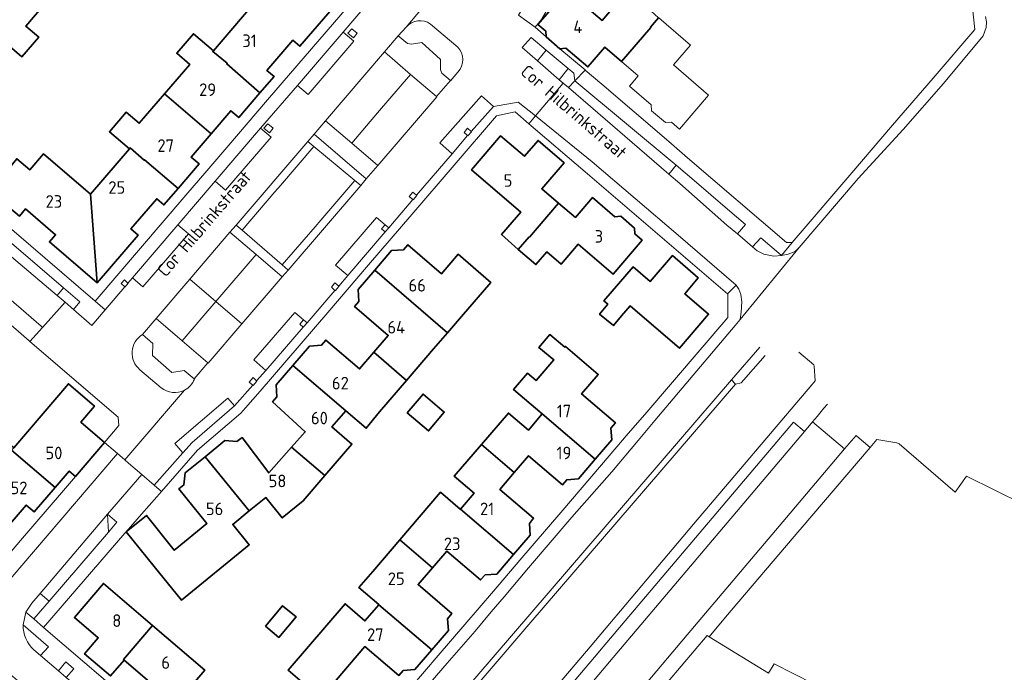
# Model space of a CAD drawing. Header units: metres. Extents: x 245598 to 248629, y 478632 to 481821.
# Tile 105 of 122: x 248009 to 248150, y 479868 to 479961. Entities that reach past the tile are written whole.
import ezdxf
from ezdxf.enums import TextEntityAlignment as Align

# ---------------------------------------------------------------- set-up
doc = ezdxf.new("R2010")
doc.units = ezdxf.units.M
for name, color, linetype, lineweight in [('B-XX-GR-GROENVOORZIENING-GV', 80, 'Continuous', 18), ('B-XX-OG-BEBOUWING-GV', 7, 'Continuous', 35), ('B-XX-OG-BEBOUWING-T18', 10, 'Continuous', 18), ('B-XX-OG-TERREIN_ERF-GV', 7, 'Continuous', 18), ('B-XX-OG-TOPOGRAFIE-T18', 10, 'Continuous', 18), ('B-XX-VH-ONVERHARD-GV', 252, 'Continuous', 18), ('B-XX-VH-VERHARDING_OPEN-GV', 252, 'Continuous', 18)]:
    doc.layers.add(name, color=color, linetype=linetype, lineweight=lineweight)
doc.styles.add('NLCS-ISO-M-T18', font='NLCS-ISO.ttf', dxfattribs={"height": 1.8})

msp = doc.modelspace()

# ---------------------------------------------------------------- linework, layer by layer
at = {"layer": 'B-XX-GR-GROENVOORZIENING-GV'}
for points in [[(248067.914, 479960.398, 0.3852), (248064.413, 479959.961)], [(248071.832, 479953.519, 0.3873594), (248071.806, 479957.097)], [(248026.668, 479915.951, 0.5187948), (248026.32, 479910.913)], [(248032.696, 479907.998, 0.1795152), (248034.114, 479909.569)], [(248029.371, 479908.334, 0.2994394), (248032.696, 479907.998)], [(248009.588, 479874.408, 0.2200196), (248011.149, 479870.811)]]:
    msp.add_lwpolyline(points, format="xyb", dxfattribs=at)
for points in [[(248056.86, 479958.43), (248057.41, 479959.101), (248056.63, 479959.705), (248056.08, 479959.09)], [(248084.473, 479956.655), (248082.292, 479958.49), (248081.034, 479957.047), (248083.234, 479955.129)], [(248065.063, 479953.195), (248061.326, 479956.399), (248052.889, 479946.553), (248056.622, 479943.351), (248060.323, 479947.668)], [(248086.33, 479952.428), (248087.614, 479954.013), (248084.473, 479956.655), (248083.234, 479955.129)], [(248088.394, 479953.356), (248087.614, 479954.013), (248086.33, 479952.428), (248086.891, 479951.939), (248087.631, 479951.294), (248088.538, 479952.284)], [(248056.622, 479943.351), (248060.354, 479940.148), (248068.8, 479949.992), (248068.758, 479950.028), (248065.063, 479953.195), (248060.323, 479947.668)], [(248060.354, 479940.148), (248056.622, 479943.351), (248052.889, 479946.553), (248051.25, 479944.641), (248058.702, 479938.222)], [(248044.604, 479946.11), (248044.055, 479945.495), (248044.835, 479944.835), (248045.384, 479945.506)], [(248073.214, 479944.424), (248073.259, 479944.386), (248073.772, 479944.989), (248073.731, 479945.026), (248073.217, 479945.486), (248072.704, 479944.854)], [(248050.333, 479943.57), (248051.209, 479942.847), (248057.075, 479938.003), (248057.917, 479937.308), (248058.702, 479938.222), (248051.25, 479944.641)], [(248040.096, 479931.624), (248040.936, 479930.894), (248045.627, 479936.375), (248046.416, 479937.295), (248051.209, 479942.847), (248050.333, 479943.57)], [(248057.075, 479938.003), (248052.182, 479932.304), (248051.382, 479931.381), (248046.664, 479925.92), (248047.514, 479925.183), (248057.917, 479937.308)], [(248065.899, 479935.89), (248065.39, 479936.341), (248064.857, 479935.702), (248065.38, 479935.265), (248065.423, 479935.229), (248065.941, 479935.853)], [(248061.931, 479931.236), (248061.402, 479931.673), (248060.886, 479931.062), (248061.421, 479930.641)], [(248042.936, 479927.39), (248039.204, 479930.584), (248033.443, 479923.86), (248037.168, 479920.664)], [(248040.894, 479917.467), (248046.667, 479924.196), (248042.936, 479927.39), (248037.168, 479920.664)], [(248016.788, 479919.536), (248017.726, 479920.643), (248015.384, 479922.624), (248014.452, 479921.541), (248015.589, 479920.566)], [(248024.645, 479923.291), (248024.603, 479923.327), (248024.092, 479923.765), (248023.65, 479923.241), (248024.166, 479922.801), (248024.208, 479922.765)], [(248028.624, 479918.237), (248032.348, 479915.041), (248037.168, 479920.664), (248033.443, 479923.86)], [(248054.802, 479922.85), (248054.76, 479922.887), (248054.228, 479923.35), (248053.712, 479922.711), (248054.223, 479922.249), (248054.264, 479922.212)], [(248040.894, 479917.467), (248037.168, 479920.664), (248032.348, 479915.041), (248036.029, 479911.882), (248036.071, 479911.846)], [(248049.692, 479917.008), (248050.229, 479917.626), (248049.705, 479918.063), (248049.184, 479917.45)], [(248042.481, 479908.714), (248042.523, 479908.678), (248043.061, 479909.289), (248043.02, 479909.326), (248042.509, 479909.785), (248041.963, 479909.148)], [(248021.831, 479887.688), (248023.002, 479889.085), (248021.684, 479890.234)], [(248013.324, 479877.807), (248012.043, 479878.909), (248010.857, 479877.521), (248009.988, 479876.232), (248011.118, 479875.252)], [(248016.867, 479868.116), (248015.72, 479869.094), (248014.639, 479867.814), (248015.741, 479866.843)]]:
    msp.add_lwpolyline(points, close=True, dxfattribs=at)
for points in [[(248064.413, 479959.961), (248063.293, 479958.704)], [(248071.806, 479957.097), (248067.914, 479960.398)], [(248063.293, 479958.704), (248064.588, 479957.599), (248065.206, 479957.506), (248066.642, 479957.736), (248069.357, 479955.312), (248069.332, 479953.842), (248069.535, 479953.375), (248070.743, 479952.319), (248070.785, 479952.282), (248071.832, 479953.519)], [(248034.114, 479909.569), (248034.073, 479909.603), (248032.621, 479910.807), (248030.869, 479910.524), (248028.113, 479912.937), (248028.138, 479914.664), (248026.668, 479915.951)], [(248115.806, 479912.969), (248112.354, 479909.018), (248111.559, 479908.839), (248081.957, 479874.441), (248058.391, 479846.913), (248056.839, 479845.125), (248057.258, 479844.755), (248052.889, 479839.619), (248055.008, 479837.806)], [(248055.008, 479837.806), (248056.54, 479836.465), (248059.281, 479834.066), (248077, 479855.065), (248090.738, 479871.276), (248105.556, 479888.818), (248122.461, 479908.756), (248122.939, 479909.32), (248122.802, 479911.407), (248122.785, 479911.641), (248120.645, 479913.431)], [(248026.32, 479910.913), (248029.371, 479908.334)], [(248012.086, 479869.991), (248013.204, 479871.244), (248009.588, 479874.408)], [(248011.149, 479870.811), (248012.086, 479869.991)]]:
    msp.add_lwpolyline(points, dxfattribs=at)
at = {"layer": 'B-XX-OG-BEBOUWING-GV'}
for points in [[(248006.576, 479958.145), (248009.42, 479955.705), (248011.823, 479958.506), (248009.964, 479960.105), (248013.572, 479964.319), (248006.888, 479970.057), (248004.047, 479966.74), (248002.908, 479967.714), (247999.901, 479964.207), (248004.704, 479960.084), (248004.638, 479960.007), (248006.674, 479958.259)], [(248095.249, 479955.044), (248099.444, 479959.907), (248099.406, 479959.939), (248100.558, 479961.282), (248099.477, 479962.221), (248099.393, 479963.915), (248097.937, 479965.179), (248096.099, 479965.133), (248094.918, 479963.772), (248092.484, 479960.921), (248087.451, 479965.217), (248083.282, 479960.351), (248084.4, 479959.392), (248084.462, 479958.561), (248086.434, 479956.868), (248087.272, 479956.943), (248090.429, 479954.256), (248092.86, 479957.092)], [(248036.821, 479956.569), (248036.728, 479956.451), (248038.814, 479954.776), (248038.749, 479954.7), (248043.479, 479950.529), (248045.505, 479952.889), (248044.478, 479953.769), (248048.178, 479958.088), (248049.202, 479957.21), (248055.059, 479964.038), (248042.398, 479963.06)], [(248043.479, 479950.529), (248038.749, 479954.7), (248038.814, 479954.776), (248036.728, 479956.451), (248036.821, 479956.569), (248033.971, 479959.012), (248031.58, 479956.214), (248033.436, 479954.615), (248029.822, 479950.405), (248036.486, 479944.683), (248039.323, 479947.996), (248040.464, 479947.017)], [(248024.805, 479942.544), (248024.904, 479942.657), (248026.921, 479940.903), (248026.987, 479940.978), (248031.773, 479936.876), (248034.778, 479940.383), (248033.639, 479941.358), (248036.486, 479944.683), (248029.822, 479950.405), (248026.209, 479946.196), (248024.349, 479947.78), (248021.955, 479944.986)], [(248080.472, 479928.119), (248082.038, 479929.938), (248082.076, 479929.905), (248086.243, 479934.772), (248083.835, 479936.833), (248087.017, 479940.551), (248083.3, 479943.732), (248081.347, 479941.463), (248077.932, 479944.375), (248073.786, 479939.533), (248080.83, 479933.472), (248079.597, 479932.039), (248078.075, 479930.253)], [(248031.773, 479936.876), (248026.987, 479940.978), (248026.921, 479940.903), (248024.904, 479942.657), (248024.805, 479942.544), (248019.23, 479936.046), (248020.197, 479923.372), (248026.053, 479930.201), (248025.029, 479931.08), (248028.726, 479935.392), (248029.751, 479934.515)], [(248020.197, 479923.372), (248019.23, 479936.046), (248012.498, 479941.801), (248010.547, 479939.522), (248008.686, 479941.116), (248005.504, 479937.245), (248007.289, 479935.717), (248006.645, 479934.965), (248009.059, 479932.898), (248009.935, 479933.923), (248014.241, 479930.243), (248013.365, 479929.217)], [(248082.038, 479929.938), (248080.472, 479928.119), (248082.982, 479925.959), (248084.544, 479927.777), (248086.581, 479926.037), (248089.02, 479928.878), (248094.035, 479924.592), (248098.195, 479929.449), (248097.152, 479930.35), (248097.09, 479931.192), (248095.133, 479932.874), (248094.27, 479932.819), (248091.067, 479935.56), (248088.638, 479932.722), (248086.243, 479934.772), (248082.076, 479929.905)], [(248059.939, 479925.168), (248070.345, 479916.218), (248072.333, 479918.524), (248076.536, 479923.397), (248071.87, 479927.439), (248069.483, 479924.665), (248064.668, 479928.808), (248064.032, 479928.084), (248062.342, 479927.963)], [(248093.29, 479920.288), (248092.103, 479918.884), (248094.072, 479917.239), (248095.24, 479918.616), (248096.47, 479920.05), (248103.526, 479914), (248107.698, 479918.847), (248104.294, 479921.781), (248106.235, 479924.063), (248102.519, 479927.251), (248099.323, 479923.534), (248096.895, 479925.621), (248092.729, 479920.769)], [(248059.939, 479925.168), (248057.543, 479922.383), (248057.658, 479920.693), (248057.036, 479919.96), (248061.858, 479915.816), (248059.798, 479913.425), (248064.481, 479909.393), (248068.351, 479913.907), (248070.345, 479916.218)], [(248091.481, 479898.101), (248093.868, 479900.89), (248093.723, 479902.548), (248094.364, 479903.32), (248089.534, 479907.458), (248091.902, 479910.236), (248087.207, 479914.251), (248087.127, 479914.157), (248084.971, 479915.954), (248083.426, 479914.1), (248085.557, 479912.323), (248083.017, 479909.355), (248081.774, 479910.419), (248079.795, 479908.107), (248083.895, 479904.596)], [(248048.206, 479911.54), (248055.787, 479905.025), (248058.699, 479902.541), (248060.611, 479904.88), (248064.481, 479909.393), (248059.798, 479913.425), (248057.74, 479911.035), (248052.91, 479915.17), (248052.286, 479914.444), (248050.599, 479914.308)], [(248048.027, 479899.818), (248052.76, 479895.753), (248056.643, 479900.276), (248053.803, 479902.723), (248055.787, 479905.025), (248048.206, 479911.54), (248045.8, 479908.757), (248045.924, 479907.057), (248045.296, 479906.329), (248049.983, 479902.015)], [(248021.258, 479900.488), (248017.854, 479903.423), (248019.798, 479905.711), (248016.067, 479908.899), (248008.244, 479899.755), (248007.952, 479899.415), (248014.184, 479894.08), (248016.192, 479896.416), (248017.087, 479895.647)], [(248064.565, 479904.748), (248067.618, 479902.169), (248069.882, 479904.85), (248066.83, 479907.428)], [(248075.18, 479900.209), (248079.882, 479896.183), (248081.943, 479898.596), (248086.776, 479894.453), (248087.412, 479895.169), (248089.097, 479895.317), (248091.481, 479898.101), (248083.895, 479904.596), (248081.911, 479902.276), (248079.053, 479904.721)], [(248014.184, 479894.08), (248007.952, 479899.415), (248008.244, 479899.755), (248004.794, 479902.707), (248002.241, 479899.759), (248004.097, 479898.156), (248000.492, 479893.946), (248007.173, 479888.211), (248010.035, 479891.54), (248011.165, 479890.568)], [(248048.027, 479899.818), (248044.762, 479896.153), (248040.928, 479901.215), (248040.169, 479900.64), (248038.482, 479900.785), (248035.644, 479898.466), (248041.953, 479890.702), (248044.315, 479892.62), (248046.686, 479889.699), (248049.67, 479892.153), (248052.76, 479895.753)], [(248079.773, 479884.452), (248082.164, 479887.236), (248082.082, 479888.926), (248082.662, 479889.653), (248077.835, 479893.786), (248079.882, 479896.183), (248075.18, 479900.209), (248071.304, 479895.695), (248074.152, 479893.263), (248072.18, 479890.954)], [(248024.324, 479887.72), (248028.361, 479882.749), (248032.257, 479877.954), (248041.957, 479885.873), (248039.592, 479888.786), (248041.953, 479890.702), (248035.644, 479898.466), (248032.797, 479896.138), (248032.62, 479894.439), (248031.881, 479893.846), (248035.91, 479888.909), (248031.36, 479885.196), (248031.22, 479885.083), (248027.232, 479890.053)], [(248063.501, 479886.554), (248068.18, 479882.557), (248070.252, 479884.968), (248075.074, 479880.824), (248075.704, 479881.548), (248077.383, 479881.669), (248079.773, 479884.452), (248072.18, 479890.954), (248072.165, 479890.936), (248069.317, 479893.368)], [(248068.076, 479870.805), (248070.471, 479873.596), (248070.327, 479875.259), (248070.944, 479876.003), (248066.114, 479880.154), (248068.18, 479882.557), (248063.501, 479886.554), (248059.641, 479882.032), (248057.668, 479879.741), (248060.512, 479877.293), (248060.5, 479877.279)], [(248024.079, 479869.338), (248023.965, 479869.436), (248028.101, 479874.318), (248021.08, 479880.325), (248016.925, 479875.463), (248020.345, 479872.546), (248018.4, 479870.266), (248022.116, 479867.078)], [(248068.076, 479870.805), (248060.5, 479877.279), (248058.515, 479874.974), (248055.672, 479877.422), (248047.518, 479867.915), (248052.204, 479863.898), (248058.523, 479871.287), (248063.361, 479867.15), (248063.994, 479867.875), (248065.681, 479868.015)], [(248044.272, 479874.192), (248046.201, 479872.59), (248048.651, 479875.541), (248046.722, 479877.143)], [(248024.079, 479869.338), (248028.022, 479865.959), (248028.17, 479864.258), (248030.652, 479862.134), (248035.601, 479867.9), (248028.101, 479874.318), (248023.965, 479869.436)]]:
    msp.add_lwpolyline(points, close=True, dxfattribs=at)
at = {"layer": 'B-XX-OG-TERREIN_ERF-GV'}
for points in [[(248005.504, 479937.245), (248003.5, 479934.794), (248019.912, 479920.722), (248032.901, 479935.909), (248035.895, 479939.409), (248038.751, 479942.739), (248044.591, 479949.549), (248057.155, 479964.2), (248057.594, 479964.713), (248057.602, 479964.722), (248041.208, 479978.827), (248039.868, 479977.103), (248038.7, 479978.112), (248040.117, 479979.765), (248023.538, 479994.027), (248010.499, 479978.812), (248007.513, 479975.328), (248004.641, 479971.987), (247998.796, 479965.19), (247998.779, 479965.17), (247985.746, 479950.011), (248002.502, 479935.649), (248004.613, 479938.091)], [(248079.597, 479932.039), (248080.83, 479933.472), (248073.786, 479939.533), (248077.932, 479944.375), (248081.347, 479941.463), (248083.3, 479943.732), (248087.017, 479940.551), (248083.835, 479936.833), (248086.243, 479934.772), (248088.638, 479932.722), (248091.067, 479935.56), (248094.27, 479932.819), (248095.133, 479932.874), (248097.09, 479931.192), (248097.152, 479930.35), (248098.195, 479929.449), (248094.035, 479924.592), (248089.02, 479928.878), (248086.581, 479926.037), (248084.544, 479927.777), (248082.982, 479925.959), (248080.472, 479928.119), (248078.075, 479930.253)], [(248024.324, 479887.72), (248027.232, 479890.053), (248031.22, 479885.083), (248031.36, 479885.196), (248035.91, 479888.909), (248031.881, 479893.846), (248032.62, 479894.439), (248032.797, 479896.138), (248035.644, 479898.466), (248038.482, 479900.785), (248040.169, 479900.64), (248040.928, 479901.215), (248044.762, 479896.153), (248048.027, 479899.818), (248049.983, 479902.015), (248045.296, 479906.329), (248045.924, 479907.057), (248045.8, 479908.757), (248048.206, 479911.54), (248050.599, 479914.308), (248052.286, 479914.444), (248052.91, 479915.17), (248057.74, 479911.035), (248059.798, 479913.425), (248061.858, 479915.816), (248057.036, 479919.96), (248057.658, 479920.693), (248057.543, 479922.383), (248059.939, 479925.168), (248062.342, 479927.963), (248064.032, 479928.084), (248064.668, 479928.808), (248069.483, 479924.665), (248071.87, 479927.439), (248076.536, 479923.397), (248072.333, 479918.524), (248070.345, 479916.218), (248068.351, 479913.907), (248064.481, 479909.393), (248060.611, 479904.88), (248058.699, 479902.541), (248055.787, 479905.025), (248053.803, 479902.723), (248056.643, 479900.276), (248052.76, 479895.753), (248049.67, 479892.153), (248046.686, 479889.699), (248044.315, 479892.62), (248041.953, 479890.702), (248039.592, 479888.786), (248041.957, 479885.873), (248032.257, 479877.954), (248028.361, 479882.749)], [(248095.24, 479918.616), (248094.072, 479917.239), (248092.103, 479918.884), (248093.29, 479920.288), (248092.729, 479920.769), (248096.895, 479925.621), (248099.323, 479923.534), (248102.519, 479927.251), (248106.235, 479924.063), (248104.294, 479921.781), (248107.698, 479918.847), (248103.526, 479914), (248096.47, 479920.05)], [(248068.18, 479882.557), (248066.114, 479880.154), (248070.944, 479876.003), (248070.327, 479875.259), (248070.471, 479873.596), (248068.076, 479870.805), (248065.681, 479868.015), (248063.994, 479867.875), (248063.361, 479867.15), (248058.523, 479871.287), (248052.204, 479863.898), (248047.518, 479867.915), (248055.672, 479877.422), (248058.515, 479874.974), (248060.5, 479877.279), (248060.512, 479877.293), (248057.668, 479879.741), (248059.641, 479882.032), (248063.501, 479886.554), (248069.317, 479893.368), (248072.165, 479890.936), (248072.18, 479890.954), (248074.152, 479893.263), (248071.304, 479895.695), (248075.18, 479900.209), (248079.053, 479904.721), (248081.911, 479902.276), (248083.895, 479904.596), (248079.795, 479908.107), (248081.774, 479910.419), (248083.017, 479909.355), (248085.557, 479912.323), (248083.426, 479914.1), (248084.971, 479915.954), (248087.127, 479914.157), (248087.207, 479914.251), (248091.902, 479910.236), (248089.534, 479907.458), (248094.364, 479903.32), (248093.723, 479902.548), (248093.868, 479900.89), (248091.481, 479898.101), (248089.097, 479895.317), (248087.412, 479895.169), (248086.776, 479894.453), (248081.943, 479898.596), (248079.882, 479896.183), (248077.835, 479893.786), (248082.662, 479889.653), (248082.082, 479888.926), (248082.164, 479887.236), (248079.773, 479884.452), (248077.383, 479881.669), (248075.704, 479881.548), (248075.074, 479880.824), (248070.252, 479884.968)], [(248064.565, 479904.748), (248066.83, 479907.428), (248069.882, 479904.85), (248067.618, 479902.169)], [(248009.215, 479886.457), (248015.085, 479893.309), (248017.087, 479895.647), (248016.192, 479896.416), (248014.184, 479894.08), (248011.165, 479890.568), (248010.035, 479891.54), (248007.173, 479888.211), (248004.317, 479884.888), (248005.452, 479883.92), (248002.449, 479880.406), (248000.434, 479878.049), (248001.344, 479877.271), (248003.361, 479879.623)], [(248028.101, 479874.318), (248035.601, 479867.9), (248030.652, 479862.134), (248028.17, 479864.258), (248028.022, 479865.959), (248024.079, 479869.338), (248022.116, 479867.078), (248018.4, 479870.266), (248020.345, 479872.546), (248016.925, 479875.463), (248021.08, 479880.325)], [(248044.272, 479874.192), (248046.722, 479877.143), (248048.651, 479875.541), (248046.201, 479872.59)]]:
    msp.add_lwpolyline(points, close=True, dxfattribs=at)
for points in [[(248083.801, 479961.027), (248082.883, 479959.927), (248084.462, 479958.561), (248084.4, 479959.392), (248083.282, 479960.351), (248087.451, 479965.217), (248092.484, 479960.921), (248094.918, 479963.772)], [(248013.572, 479964.319), (248009.964, 479960.105), (248011.823, 479958.506), (248009.42, 479955.705), (248006.576, 479958.145), (248001.004, 479951.659), (248007.713, 479945.893), (248001.849, 479939.067), (247999.458, 479941.133), (248000.338, 479942.159), (247996.023, 479945.86), (247995.143, 479944.835), (247988.32, 479950.698), (247994.176, 479957.527), (247995.2, 479956.649), (247998.896, 479960.962), (247997.871, 479961.841)], [(248055.059, 479964.038), (248049.202, 479957.21), (248048.178, 479958.088), (248044.478, 479953.769), (248045.505, 479952.889), (248043.479, 479950.529), (248040.464, 479947.017), (248039.323, 479947.996), (248036.486, 479944.683), (248033.639, 479941.358), (248034.778, 479940.383), (248031.773, 479936.876), (248029.751, 479934.515), (248028.726, 479935.392), (248025.029, 479931.08), (248026.053, 479930.201), (248020.197, 479923.372), (248013.365, 479929.217), (248014.241, 479930.243), (248009.935, 479933.923), (248009.059, 479932.898)], [(248008.686, 479941.116), (248010.547, 479939.522), (248012.498, 479941.801), (248019.23, 479936.046), (248024.805, 479942.544), (248021.955, 479944.986), (248024.349, 479947.78), (248026.209, 479946.196), (248029.822, 479950.405), (248033.436, 479954.615), (248031.58, 479956.214), (248033.971, 479959.012), (248036.821, 479956.569), (248042.398, 479963.06)], [(248100.573, 479961.3), (248105.12, 479957.395), (248102.679, 479954.544), (248107.685, 479950.235), (248103.539, 479945.361), (248102.378, 479946.353), (248101.518, 479946.288), (248099.555, 479947.976), (248099.489, 479948.838), (248096.376, 479951.521), (248097.64, 479952.996), (248095.249, 479955.044), (248092.86, 479957.092), (248090.429, 479954.256), (248087.272, 479956.943), (248086.434, 479956.868), (248090.038, 479953.826), (248090.049, 479953.816), (248092.43, 479951.776), (248101.992, 479943.581), (248104.71, 479941.244), (248118.839, 479929.13), (248119.598, 479929.148), (248119.672, 479929.15), (248128.191, 479939.084), (248134.043, 479945.908), (248139.838, 479952.666), (248145.808, 479959.627), (248145.479, 479962.741)], [(248063.112, 479863.154), (248068.998, 479870.017), (248072.803, 479874.453), (248074.862, 479876.85), (248076.914, 479879.239), (248080.7, 479883.658), (248086.545, 479890.48), (248092.4, 479897.314), (248096.215, 479901.768), (248098.58, 479904.525), (248110.467, 479918.382), (248110.458, 479921.737), (248110.416, 479921.773), (248100.721, 479930.078), (248090.05, 479939.219), (248081.986, 479946.127), (248080.008, 479947.821), (248077.343, 479947.279), (248065.222, 479933.149), (248059.039, 479925.942), (248053.185, 479919.118), (248047.33, 479912.292), (248043.528, 479907.859), (248041.438, 479905.477), (248040.765, 479904.71), (248034.556, 479899.398), (248029.38, 479893.49), (248028.709, 479892.724), (248026.543, 479890.252), (248024.324, 479887.72), (248024.163, 479887.536), (248012.517, 479874.043), (248021.375, 479866.454)], [(248008.244, 479899.755), (248016.067, 479908.899), (248019.798, 479905.711), (248017.854, 479903.423), (248021.258, 479900.488), (248023.306, 479902.912), (248023.203, 479904.105), (248010.575, 479914.979), (248010.464, 479915.075), (248003.646, 479920.947)], [(248164.875, 479885.667), (248144.622, 479895.689), (248143, 479893.4), (248134.986, 479900.298), (248134.647, 479900.449), (248132.065, 479900.879), (248131.774, 479900.927), (248130.818, 479899.803), (248120.801, 479888.028), (248120.766, 479887.987), (248110.143, 479875.506), (248107.788, 479872.701), (248116.273, 479867.468), (248117.073, 479868.818), (248125.519, 479864.517)]]:
    msp.add_lwpolyline(points, dxfattribs=at)
at = {"layer": 'B-XX-VH-ONVERHARD-GV'}
msp.add_lwpolyline([(248040.936, 479930.894), (248046.664, 479925.92), (248051.382, 479931.381), (248052.182, 479932.304), (248057.075, 479938.003), (248051.209, 479942.847), (248046.416, 479937.295), (248045.627, 479936.375)], close=True, dxfattribs=at)
at = {"layer": 'B-XX-VH-VERHARDING_OPEN-GV'}
for points in [[(248093.061, 479982.904), (248089.211, 479976.378), (248088.871, 479975.823), (248080.484, 479961.672), (248082.883, 479959.927), (248083.801, 479961.027), (248091.039, 479973.646), (248093.559, 479978.013), (248093.556, 479978.015), (248097.39, 479984.654), (248101.05, 479990.935), (248098.622, 479992.271)], [(248037.062, 479937.909), (248043.581, 479945.494), (248048.886, 479951.624), (248055.387, 479959.223), (248059.028, 479963.48), (248057.594, 479964.713), (248057.155, 479964.2), (248044.591, 479949.549), (248038.751, 479942.739), (248035.895, 479939.409), (248032.901, 479935.909), (248019.912, 479920.722), (248021.327, 479919.493), (248024.166, 479922.801), (248023.65, 479923.241), (248024.092, 479923.765), (248024.603, 479923.327), (248025.228, 479924.059), (248031.724, 479931.661)], [(248055.387, 479959.223), (248048.886, 479951.624), (248050.406, 479950.324), (248056.906, 479957.923)], [(248057.41, 479959.101), (248056.86, 479958.43), (248056.08, 479959.09), (248056.63, 479959.705)], [(248070.743, 479952.319), (248069.535, 479953.375), (248069.332, 479953.842), (248069.357, 479955.312), (248066.642, 479957.736), (248065.206, 479957.506), (248064.588, 479957.599), (248063.293, 479958.704), (248061.326, 479956.399), (248065.063, 479953.195), (248068.758, 479950.028)], [(248119.598, 479929.148), (248118.839, 479929.13), (248104.71, 479941.244), (248101.992, 479943.581), (248092.43, 479951.776), (248090.049, 479953.816), (248088.538, 479952.284), (248103.087, 479940.176), (248105.654, 479937.981), (248110.429, 479933.901), (248113.007, 479931.688), (248111.833, 479930.345), (248113.998, 479928.496), (248115.179, 479929.811), (248118.098, 479927.318), (248118.132, 479927.289), (248119.672, 479929.15)], [(248088.538, 479952.284), (248087.631, 479951.294), (248102.002, 479938.903), (248103.087, 479940.176)], [(248112.246, 479918.102), (248120.678, 479928.395), (248120.077, 479927.836), (248119.099, 479927.457), (248118.132, 479927.289), (248117.066, 479927.168), (248115.619, 479927.468), (248114.662, 479927.954), (248113.998, 479928.496), (248111.833, 479930.345), (248110.32, 479931.612), (248103.592, 479937.569), (248102.002, 479938.903), (248087.631, 479951.294), (248086.891, 479951.939), (248082.945, 479947.264), (248091.047, 479940.656), (248103.342, 479930.168), (248111.667, 479923.032), (248112.018, 479922.449), (248112.304, 479921.68), (248112.447, 479920.646), (248112.376, 479919.135)], [(248073.214, 479944.424), (248072.704, 479944.854), (248073.217, 479945.486), (248073.731, 479945.026), (248076.918, 479948.608), (248075.2, 479950.137), (248069.217, 479943.413), (248070.993, 479941.833)], [(248043.061, 479909.289), (248042.523, 479908.678), (248042.481, 479908.714), (248039.87, 479905.725), (248033.786, 479900.52), (248032.453, 479899.011), (248028.356, 479894.372), (248029.38, 479893.49), (248034.556, 479899.398), (248040.765, 479904.71), (248041.438, 479905.477), (248043.528, 479907.859), (248047.33, 479912.292), (248053.185, 479919.118), (248059.039, 479925.942), (248065.222, 479933.149), (248077.343, 479947.279), (248080.008, 479947.821), (248081.986, 479946.127), (248082.945, 479947.264), (248080.436, 479949.218), (248076.918, 479948.608), (248073.731, 479945.026), (248073.772, 479944.989), (248073.259, 479944.386), (248073.214, 479944.424), (248070.993, 479941.833), (248065.899, 479935.89), (248065.941, 479935.853), (248065.423, 479935.229), (248065.38, 479935.265), (248061.931, 479931.236), (248061.421, 479930.641), (248056.059, 479924.399), (248054.76, 479922.887), (248054.802, 479922.85), (248054.264, 479922.212), (248054.223, 479922.249), (248050.229, 479917.626), (248049.692, 479917.008), (248044.319, 479910.822), (248043.02, 479909.326)], [(247995.563, 479927.915), (247996.569, 479927.038), (248003.646, 479920.947), (248010.464, 479915.075), (248010.575, 479914.979), (248012.371, 479916.98), (248012.176, 479917.148), (248005.358, 479923.02), (248001.711, 479926.158), (247978.88, 479945.809), (247978.157, 479946.758), (247977.674, 479947.241), (247970.691, 479946.669), (247973.54, 479944.226), (247980.365, 479938.375), (247981.709, 479939.905), (247988.497, 479934.04)], [(248110.416, 479921.773), (248111.667, 479923.032), (248103.342, 479930.168), (248091.047, 479940.656), (248082.945, 479947.264), (248081.986, 479946.127), (248090.05, 479939.219), (248100.721, 479930.078)], [(248043.581, 479945.494), (248037.062, 479937.909), (248038.579, 479936.606), (248045.098, 479944.19)], [(248044.055, 479945.495), (248044.604, 479946.11), (248045.384, 479945.506), (248044.835, 479944.835)], [(248061.421, 479930.641), (248060.886, 479931.062), (248061.402, 479931.673), (248060.176, 479932.722), (248054.323, 479925.885), (248056.059, 479924.399)], [(248014.452, 479921.541), (248015.384, 479922.624), (248004.184, 479932.229), (248003.2, 479931.059)], [(248025.228, 479924.059), (248026.748, 479922.759), (248033.245, 479930.362), (248031.724, 479931.661)], [(248046.664, 479925.92), (248040.936, 479930.894), (248040.096, 479931.624), (248039.204, 479930.584), (248042.936, 479927.39), (248046.667, 479924.196), (248047.514, 479925.183)], [(248049.692, 479917.008), (248049.184, 479917.45), (248049.705, 479918.063), (248048.481, 479919.121), (248042.597, 479912.31), (248044.319, 479910.822)], [(248026.668, 479915.951), (248028.138, 479914.664), (248028.113, 479912.937), (248030.869, 479910.524), (248032.621, 479910.807), (248034.073, 479909.603), (248036.029, 479911.882), (248032.348, 479915.041), (248028.624, 479918.237)], [(248039.87, 479905.725), (248038.895, 479906.865), (248031.296, 479900.364), (248032.453, 479899.011), (248033.786, 479900.52)], [(248122.593, 479903.442), (248121.437, 479902.063), (248093.529, 479869.105), (248079.765, 479852.805), (248067.791, 479838.622), (248066.633, 479837.276), (248065.952, 479836.318), (248065.838, 479836.367), (248065.244, 479835.713), (248062.238, 479832.29), (248059.481, 479829.206), (248064.483, 479824.954), (248069.881, 479831.852), (248069.97, 479831.966), (248071.201, 479833.394), (248097.505, 479864.491), (248104.663, 479872.953), (248118.88, 479889.76), (248127.18, 479899.576)], [(248067.791, 479838.622), (248079.765, 479852.805), (248093.529, 479869.105), (248121.437, 479902.063), (248119.867, 479903.432), (248095.24, 479874.347), (248092.095, 479870.633), (248091.897, 479870.399), (248078.134, 479854.106), (248068.449, 479842.678), (248066.059, 479840.009)], [(248013.324, 479877.807), (248011.118, 479875.252), (248012.517, 479874.043), (248024.163, 479887.536), (248024.324, 479887.72), (248026.543, 479890.252), (248028.709, 479892.724), (248029.38, 479893.49), (248028.356, 479894.372), (248026.561, 479895.919), (248021.684, 479890.234), (248023.002, 479889.085), (248021.831, 479887.688)], [(248012.043, 479878.909), (248013.324, 479877.807), (248021.831, 479887.688), (248021.684, 479890.234)]]:
    msp.add_lwpolyline(points, close=True, dxfattribs=at)
for points in [[(248026.668, 479915.951), (248028.624, 479918.237), (248033.443, 479923.86), (248039.204, 479930.584), (248040.096, 479931.624), (248050.333, 479943.57), (248051.25, 479944.641), (248052.889, 479946.553), (248061.326, 479956.399), (248063.293, 479958.704), (248064.413, 479959.961), (248070.774, 479967.555)], [(248070.774, 479967.555), (248064.413, 479959.961)], [(248059.028, 479963.48), (248055.387, 479959.223), (248056.906, 479957.923), (248050.406, 479950.324), (248048.886, 479951.624), (248043.581, 479945.494), (248045.098, 479944.19), (248038.579, 479936.606), (248037.062, 479937.909), (248031.724, 479931.661), (248033.245, 479930.362), (248026.748, 479922.759), (248025.228, 479924.059), (248024.603, 479923.327), (248024.645, 479923.291), (248024.208, 479922.765), (248024.166, 479922.801), (248021.327, 479919.493), (248019.415, 479917.265), (248016.788, 479919.536), (248015.589, 479920.566), (248012.371, 479916.98), (248010.575, 479914.979), (248023.203, 479904.105), (248023.306, 479902.912), (248021.258, 479900.488), (248023.095, 479898.905), (248024.13, 479898.014), (248032.696, 479907.998)], [(248147.338, 479961.5), (248147.461, 479960.718), (248147.428, 479959.893), (248147.007, 479958.689), (248141.329, 479951.878), (248135.575, 479945.294), (248129.128, 479938.265), (248120.678, 479928.395), (248112.246, 479918.102), (248111.533, 479917.231), (248100.021, 479903.665), (248097.622, 479900.788), (248093.849, 479896.297), (248088.14, 479889.807), (248081.935, 479882.577), (248078.448, 479878.409), (248076.6, 479876.257), (248074.278, 479873.484), (248070.298, 479868.925), (248064.503, 479862.236)], [(248065.38, 479935.265), (248064.857, 479935.702), (248065.39, 479936.341), (248065.899, 479935.89), (248070.993, 479941.833), (248069.217, 479943.413), (248075.2, 479950.137), (248076.918, 479948.608), (248080.436, 479949.218), (248082.945, 479947.264), (248086.891, 479951.939), (248086.33, 479952.428), (248083.234, 479955.129), (248081.034, 479957.047), (248082.292, 479958.49), (248084.473, 479956.655), (248087.614, 479954.013), (248088.394, 479953.356), (248088.538, 479952.284), (248090.049, 479953.816), (248090.038, 479953.826), (248086.434, 479956.868), (248084.462, 479958.561), (248082.883, 479959.927), (248080.484, 479961.672)], [(248067.914, 479960.398), (248071.806, 479957.097)], [(248071.832, 479953.519), (248070.785, 479952.282), (248070.743, 479952.319), (248068.758, 479950.028), (248068.8, 479949.992), (248060.354, 479940.148), (248058.702, 479938.222), (248057.917, 479937.308), (248047.514, 479925.183), (248046.667, 479924.196), (248040.894, 479917.467), (248036.071, 479911.846), (248036.029, 479911.882), (248034.073, 479909.603), (248034.114, 479909.569)], [(247977.313, 479951.557), (247977.125, 479949.844), (247977.367, 479947.971), (247977.674, 479947.241), (247978.157, 479946.758), (247978.88, 479945.809), (248001.711, 479926.158), (248005.358, 479923.02), (248012.176, 479917.148), (248012.371, 479916.98), (248015.589, 479920.566), (248014.452, 479921.541), (248003.2, 479931.059), (248001.482, 479932.538), (248000.247, 479933.623)], [(248032.696, 479907.998), (248024.13, 479898.014), (248024.698, 479897.524), (248026.561, 479895.919), (248028.356, 479894.372), (248032.453, 479899.011), (248031.296, 479900.364), (248038.895, 479906.865), (248039.87, 479905.725), (248042.481, 479908.714), (248041.963, 479909.148), (248042.509, 479909.785), (248043.02, 479909.326), (248044.319, 479910.822), (248042.597, 479912.31), (248048.481, 479919.121), (248049.705, 479918.063), (248050.229, 479917.626), (248054.223, 479922.249), (248053.712, 479922.711), (248054.228, 479923.35), (248054.76, 479922.887), (248056.059, 479924.399), (248054.323, 479925.885), (248060.176, 479932.722), (248061.402, 479931.673), (248061.931, 479931.236), (248065.38, 479935.265)], [(248004.184, 479932.229), (248015.384, 479922.624), (248017.726, 479920.643), (248016.788, 479919.536), (248019.415, 479917.265), (248021.327, 479919.493), (248019.912, 479920.722), (248003.5, 479934.794)], [(248064.503, 479862.236), (248070.298, 479868.925), (248074.278, 479873.484), (248076.6, 479876.257), (248078.448, 479878.409), (248081.935, 479882.577), (248088.14, 479889.807), (248093.849, 479896.297), (248097.622, 479900.788), (248100.021, 479903.665), (248111.533, 479917.231), (248112.246, 479918.102), (248112.376, 479919.135), (248112.447, 479920.646), (248112.304, 479921.68), (248112.018, 479922.449), (248111.667, 479923.032), (248110.416, 479921.773), (248110.458, 479921.737), (248110.467, 479918.382), (248098.58, 479904.525), (248096.215, 479901.768), (248092.4, 479897.314), (248086.545, 479890.48), (248080.7, 479883.658), (248076.914, 479879.239), (248074.862, 479876.85), (248072.803, 479874.453), (248068.998, 479870.017), (248063.112, 479863.154)], [(248051.576, 479838.738), (248051.499, 479839.043), (248051.527, 479839.64), (248051.669, 479840.096), (248051.925, 479840.636), (248052.411, 479841.317), (248056.154, 479845.675), (248110.999, 479909.488), (248115.053, 479914.137)], [(248122.802, 479911.407), (248122.939, 479909.32), (248122.461, 479908.756), (248105.556, 479888.818), (248090.738, 479871.276), (248077, 479855.065)], [(248029.371, 479908.334), (248026.32, 479910.913)], [(248056.839, 479845.125), (248058.391, 479846.913), (248081.957, 479874.441), (248111.559, 479908.839), (248110.999, 479909.488), (248056.154, 479845.675)], [(248078.134, 479854.106), (248091.897, 479870.399), (248092.095, 479870.633), (248095.24, 479874.347), (248119.867, 479903.432), (248121.437, 479902.063), (248122.593, 479903.442), (248123.235, 479904.245), (248124.21, 479905.398), (248124.722, 479906.004)], [(248101.915, 479866.3), (248107.49, 479872.885), (248107.788, 479872.701), (248110.143, 479875.506), (248120.766, 479887.987), (248120.801, 479888.028), (248130.818, 479899.803), (248128.906, 479901.422), (248128.817, 479901.497), (248127.847, 479900.343), (248127.18, 479899.576), (248118.88, 479889.76), (248104.663, 479872.953), (248097.505, 479864.491)], [(248021.258, 479900.488), (248017.087, 479895.647), (248015.085, 479893.309), (248009.215, 479886.457), (248003.361, 479879.623), (248001.344, 479877.271), (247997.178, 479872.413), (247995.184, 479870.087), (247993.836, 479869.995), (247992.156, 479871.437), (247990.974, 479869.811), (247993.496, 479867.653), (247994.959, 479868.114)], [(247997.919, 479869.898), (247998.143, 479870.084), (247998.996, 479871.081), (248002.897, 479875.641), (248005.209, 479878.023), (248011.064, 479884.858), (248016.934, 479891.71), (248023.095, 479898.905), (248021.258, 479900.488)], [(248009.588, 479874.408), (248009.988, 479876.232), (248010.857, 479877.521), (248012.043, 479878.909), (248021.684, 479890.234), (248026.561, 479895.919), (248024.698, 479897.524), (248024.13, 479898.014), (248023.095, 479898.905), (248016.934, 479891.71), (248011.064, 479884.858), (248005.209, 479878.023), (248002.897, 479875.641), (248005.074, 479873.713), (248003.222, 479871.2), (248007.472, 479867.559), (248049.888, 479831.213), (248051.06, 479830.209), (248054.201, 479833.84), (248053.642, 479834.34), (248052.687, 479835.242)], [(248021.375, 479866.454), (248012.517, 479874.043), (248011.118, 479875.252), (248009.988, 479876.232), (248009.588, 479874.408), (248013.204, 479871.244), (248012.086, 479869.991), (248014.639, 479867.814), (248015.72, 479869.094), (248016.867, 479868.116), (248015.741, 479866.843)], [(248037.401, 479848.331), (248032.961, 479852.302), (248029.89, 479854.934), (248027.019, 479857.394), (248022.431, 479861.325), (248019.373, 479863.84), (248015.741, 479866.843), (248014.639, 479867.814), (248012.086, 479869.991), (248011.149, 479870.811)]]:
    msp.add_lwpolyline(points, dxfattribs=at)
for points in [[(248064.413, 479959.961, -0.3852), (248067.914, 479960.398)], [(248071.806, 479957.097, -0.3873594), (248071.832, 479953.519)], [(248026.32, 479910.913, -0.5187948), (248026.668, 479915.951)], [(248034.114, 479909.569, -0.1795152), (248032.696, 479907.998)], [(248032.696, 479907.998, -0.2994394), (248029.371, 479908.334)], [(248011.149, 479870.811, -0.2200196), (248009.588, 479874.408)]]:
    msp.add_lwpolyline(points, format="xyb", dxfattribs=at)

# ---------------------------------------------------------------- texts
at = {"layer": 'B-XX-OG-BEBOUWING-T18', "style": 'NLCS-ISO-M-T18'}
for s, p in [('4', (248089, 479960)), ('31', (248042, 479958)), ('29', (248036, 479951)), ('27', (248030, 479943)), ('5', (248079, 479938)), ('25', (248023, 479937)), ('23', (248014, 479935)), ('3', (248092, 479930)), ('66', (248066, 479923)), ('64', (248063, 479917)), ('62', (248055, 479909)), ('17', (248087, 479905)), ('60', (248052, 479904)), ('50', (248014, 479899)), ('19', (248087, 479899)), ('58', (248046, 479895)), ('52', (248009, 479894)), ('56', (248037, 479891)), ('21', (248076, 479891)), ('23', (248071, 479886)), ('25', (248063, 479881)), ('8', (248023, 479875)), ('27', (248060, 479873)), ('6', (248030, 479869))]:
    msp.add_text(s, height=1.8, dxfattribs=at).set_placement(p, align=Align.MIDDLE_CENTER)
at = {"layer": 'B-XX-OG-TOPOGRAFIE-T18', "style": 'NLCS-ISO-M-T18'}
for rotation, p in [(319.3, (248088.42, 479947.843)), (49.2, (248035.519, 479931.842))]:
    msp.add_text('Cor Hilbrinkstraat', height=1.8, rotation=rotation, dxfattribs=at).set_placement(p, align=Align.MIDDLE_CENTER)

doc.saveas('drawing.dxf')
